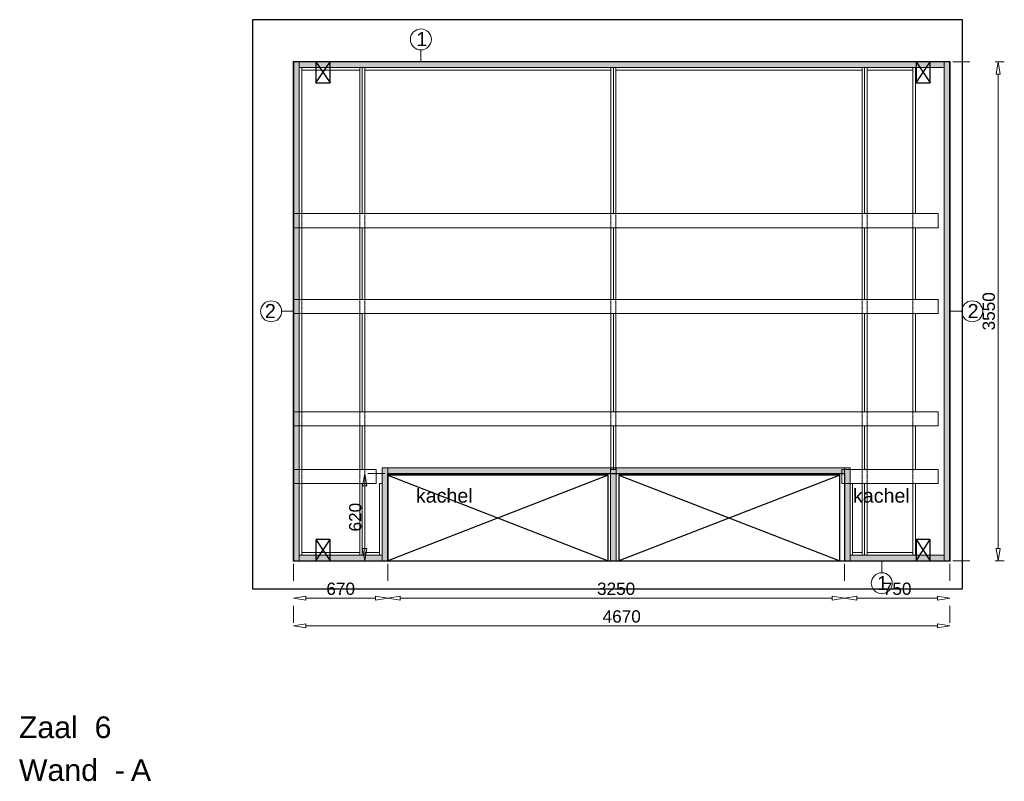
# Model space of a CAD drawing. Header units: millimetres. Extents: x 0 to 331873, y -101826 to 236919.
# Tile 9 of 57: x 151295 to 158302, y -44467 to -39047. Entities that reach past the tile are written whole.
import ezdxf

# ---------------------------------------------------------------- set-up
doc = ezdxf.new("R2010")
doc.units = ezdxf.units.MM
doc.header["$LTSCALE"] = 10
doc.linetypes.add('ACAD_ISO03W100', pattern=[30, 12, -18])
doc.linetypes.add('HIDDEN2', pattern=[0.1875, 0.125, -0.0625])
for name, color, linetype in [('$ symbolen', 8, 'Continuous'), ('40-h', 221, 'Continuous'), ('^ Bwkundig-bestaand', 250, 'Continuous'), ('DIM-DIM', 7, 'Continuous')]:
    doc.layers.add(name, color=color, linetype=linetype)
for name, color, linetype, lineweight in [('25-Staal-B', 150, 'Continuous', 25), ('40x120', 6, 'Continuous', 0), ('^ 0-Hout', 86, 'Continuous', 0), ('^ 0-Staal', 50, 'Continuous', 0), ('^ 0-Staal-txt', 7, 'Continuous', 0), ('s-horizontaal', 122, 'Continuous', 0)]:
    doc.layers.add(name, color=color, linetype=linetype, lineweight=lineweight)
doc.layers.add('omtrekwand', color=3, linetype='Continuous', plot=False)
doc.styles.add('Arial', font='arial.ttf')
doc.styles.get("Standard").update_dxf_attribs({"font": 'arial.ttf'})
doc.dimstyles.new('dim-11', dxfattribs={"dimscale": 35, "dimtxt": 2.5, "dimasz": 2.5, "dimexe": 1.25, "dimexo": 0.625, "dimtad": 1, "dimdec": 0, "dimtxsty": 'Arial', "dimblk": 'CLOSEDBLANK', "dimcen": 3, "dimclrd": 252, "dimclre": 252, "dimclrt": 7, "dimadec": 0, "dimazin": 0, "dimtfac": 1, "dimtdec": 0, "dimtmove": 0, "dimatfit": 3, "dimldrblk": 'CLOSEDBLANK', "dimfxl": 1, "dimlwd": 0, "dimlwe": 0, "dimarcsym": 0})

# ---------------------------------------------------------------- blocks, each defined once
blk = doc.blocks.new('kabeldoorvoer')
at = {"layer": '$ symbolen'}
blk.add_lwpolyline([(-150, 0), (0, 0), (0, 100), (-150, 100)], close=True, dxfattribs=at)
blk.add_lwpolyline([(-150, 100), (0, 0), (0, 100), (-150, 0)], dxfattribs=at)
blk = doc.blocks.new('staal_01')
at = {"layer": '^ 0-Staal'}
blk.add_lwpolyline([(0, 82.2), (0, 0)], dxfattribs=at)
blk.add_circle((0, 156.9), 74.7, dxfattribs=at)
at = {"layer": '^ 0-Staal', "insert": (-33.1, 208.7), "char_height": 100, "attachment_point": 1}
blk.add_mtext_dynamic_manual_height_columns('1', width=136.034, gutter_width=12.5, heights=[0], dxfattribs=at)
blk = doc.blocks.new('staal_01_onder')
at = {"layer": '^ 0-Staal'}
blk.add_lwpolyline([(157857.3, 52616.3), (157857.3, 52698.5)], dxfattribs=at)
blk.add_circle((157857.3, 52541.6), 74.7, dxfattribs=at)
at = {"layer": '^ 0-Staal', "insert": (157824.2, 52593.5), "char_height": 100, "attachment_point": 1}
blk.add_mtext_dynamic_manual_height_columns('1', width=136.034, gutter_width=12.5, heights=[0], dxfattribs=at)
blk = doc.blocks.new('staal_02_links')
at = {"layer": '^ 0-Staal'}
blk.add_lwpolyline([(-82.2, 0), (0, 0)], dxfattribs=at)
blk.add_circle((-156.9, 0), 74.7, dxfattribs=at)
at = {"layer": '^ 0-Staal', "insert": (-123.7, 51.8), "char_height": 100, "attachment_point": 3}
blk.add_mtext_dynamic_manual_height_columns('2', width=136.034, gutter_width=12.5, heights=[0], dxfattribs=at)
blk = doc.blocks.new('staal_02_rechts')
at = {"layer": '^ 0-Staal'}
blk.add_lwpolyline([(82.2, 0), (0, 0)], dxfattribs=at)
blk.add_circle((156.9, 0), 74.7, dxfattribs=at)
at = {"layer": '^ 0-Staal', "insert": (123.7, 51.8), "char_height": 100, "attachment_point": 1}
blk.add_mtext_dynamic_manual_height_columns('2', width=136.034, gutter_width=12.5, heights=[0], dxfattribs=at)
blk = doc.blocks.new('_ClosedBlank')
at = {"color": 0, "linetype": 'ByBlock', "lineweight": -2}
for p, q in [((-1, 0.167), (0, 0)), ((-1, 0.167), (-1, -0.167)), ((0, 0), (-1, -0.167))]:
    blk.add_line(p, q, dxfattribs=at)
blk = doc.blocks.new('*D1078')
at = {"layer": 'Defpoints', "color": 0, "transparency": 16777216}
for p in [(236555.2, -42849.1), (237225.2, -42849.1), (237225.2, -43115.6)]:
    blk.add_point(p, dxfattribs=at)
at = {"layer": 'DIM-DIM', "color": 252, "linetype": 'ACAD_ISO03W100', "lineweight": 0, "transparency": 16777216}
for p, q in [((236555.2, -42871), (236555.2, -43159.4)), ((237225.2, -42871), (237225.2, -43159.4))]:
    blk.add_line(p, q, dxfattribs=at)
at = {"layer": 'DIM-DIM', "color": 252, "lineweight": 0, "transparency": 16777216}
blk.add_line((236642.7, -43115.6), (237137.7, -43115.6), dxfattribs=at)
at = {"layer": 'DIM-DIM', "color": 252, "lineweight": 0, "transparency": 16777216, "xscale": 87.5, "yscale": 87.5, "zscale": 87.5, "rotation": 180}
blk.add_blockref('_ClosedBlank', (236555.2, -43115.6), dxfattribs=at)
at = {"layer": 'DIM-DIM', "color": 252, "lineweight": 0, "transparency": 16777216, "xscale": 87.5, "yscale": 87.5, "zscale": 87.5}
blk.add_blockref('_ClosedBlank', (237225.2, -43115.6), dxfattribs=at)
at = {"layer": 'DIM-DIM', "color": 7, "transparency": 16777216, "insert": (236890.2, -43049.1), "char_height": 87.5, "attachment_point": 5, "style": 'Arial'}
blk.add_mtext('670', dxfattribs=at)
blk = doc.blocks.new('*D1211')
at = {"layer": 'Defpoints', "color": 0, "transparency": 16777216}
for p in [(237225.2, -42849.1), (240475.2, -42849.1), (240475.2, -43115.6)]:
    blk.add_point(p, dxfattribs=at)
at = {"layer": 'DIM-DIM', "color": 252, "linetype": 'ACAD_ISO03W100', "lineweight": 0, "transparency": 16777216}
for p, q in [((237225.2, -42871), (237225.2, -43159.4)), ((240475.2, -42871), (240475.2, -43159.4))]:
    blk.add_line(p, q, dxfattribs=at)
at = {"layer": 'DIM-DIM', "color": 252, "lineweight": 0, "transparency": 16777216}
blk.add_line((237312.7, -43115.6), (240387.7, -43115.6), dxfattribs=at)
at = {"layer": 'DIM-DIM', "color": 252, "lineweight": 0, "transparency": 16777216, "xscale": 87.5, "yscale": 87.5, "zscale": 87.5, "rotation": 180}
blk.add_blockref('_ClosedBlank', (237225.2, -43115.6), dxfattribs=at)
at = {"layer": 'DIM-DIM', "color": 252, "lineweight": 0, "transparency": 16777216, "xscale": 87.5, "yscale": 87.5, "zscale": 87.5}
blk.add_blockref('_ClosedBlank', (240475.2, -43115.6), dxfattribs=at)
at = {"layer": 'DIM-DIM', "color": 7, "transparency": 16777216, "insert": (238850.2, -43049), "char_height": 87.5, "attachment_point": 5, "style": 'Arial'}
blk.add_mtext('3250', dxfattribs=at)
blk = doc.blocks.new('*D1212')
at = {"layer": 'Defpoints', "color": 0, "transparency": 16777216}
for p in [(240475.2, -42849.1), (241225.2, -42849.1), (241225.2, -43115.6)]:
    blk.add_point(p, dxfattribs=at)
at = {"layer": 'DIM-DIM', "color": 252, "linetype": 'ACAD_ISO03W100', "lineweight": 0, "transparency": 16777216}
for p, q in [((240475.2, -42871), (240475.2, -43159.4)), ((241225.2, -42871), (241225.2, -43159.4))]:
    blk.add_line(p, q, dxfattribs=at)
at = {"layer": 'DIM-DIM', "color": 252, "lineweight": 0, "transparency": 16777216}
blk.add_line((240562.7, -43115.6), (241137.7, -43115.6), dxfattribs=at)
at = {"layer": 'DIM-DIM', "color": 252, "lineweight": 0, "transparency": 16777216, "xscale": 87.5, "yscale": 87.5, "zscale": 87.5, "rotation": 180}
blk.add_blockref('_ClosedBlank', (240475.2, -43115.6), dxfattribs=at)
at = {"layer": 'DIM-DIM', "color": 252, "lineweight": 0, "transparency": 16777216, "xscale": 87.5, "yscale": 87.5, "zscale": 87.5}
blk.add_blockref('_ClosedBlank', (241225.2, -43115.6), dxfattribs=at)
at = {"layer": 'DIM-DIM', "color": 7, "transparency": 16777216, "insert": (240850.2, -43049.1), "char_height": 87.5, "attachment_point": 5, "style": 'Arial'}
blk.add_mtext('750', dxfattribs=at)
blk = doc.blocks.new('*D1213')
at = {"layer": 'Defpoints', "color": 0, "transparency": 16777216}
for p in [(236555.2, -42849.1), (241225.2, -42849.1), (241225.2, -43312.4)]:
    blk.add_point(p, dxfattribs=at)
at = {"layer": 'DIM-DIM', "color": 252, "linetype": 'ACAD_ISO03W100', "lineweight": 0, "transparency": 16777216}
for p, q in [((236555.2, -42871), (236555.2, -43356.2)), ((241225.2, -42871), (241225.2, -43356.2))]:
    blk.add_line(p, q, dxfattribs=at)
at = {"layer": 'DIM-DIM', "color": 252, "lineweight": 0, "transparency": 16777216}
blk.add_line((236642.7, -43312.4), (241137.7, -43312.4), dxfattribs=at)
at = {"layer": 'DIM-DIM', "color": 252, "lineweight": 0, "transparency": 16777216, "xscale": 87.5, "yscale": 87.5, "zscale": 87.5, "rotation": 180}
blk.add_blockref('_ClosedBlank', (236555.2, -43312.4), dxfattribs=at)
at = {"layer": 'DIM-DIM', "color": 252, "lineweight": 0, "transparency": 16777216, "xscale": 87.5, "yscale": 87.5, "zscale": 87.5}
blk.add_blockref('_ClosedBlank', (241225.2, -43312.4), dxfattribs=at)
at = {"layer": 'DIM-DIM', "color": 7, "transparency": 16777216, "insert": (238890.2, -43245.9), "char_height": 87.5, "attachment_point": 5, "style": 'Arial'}
blk.add_mtext('4670', dxfattribs=at)
blk = doc.blocks.new('*D1214')
at = {"layer": 'Defpoints', "color": 0, "transparency": 16777216}
for p in [(241225.2, -39299.1), (241569.2, -39299.1), (241225.2, -42849.1)]:
    blk.add_point(p, dxfattribs=at)
at = {"layer": 'DIM-DIM', "color": 252, "linetype": 'ACAD_ISO03W100', "lineweight": 0, "transparency": 16777216}
for p, q in [((241247, -39299.1), (241612.9, -39299.1)), ((241247, -42849.1), (241612.9, -42849.1))]:
    blk.add_line(p, q, dxfattribs=at)
at = {"layer": 'DIM-DIM', "color": 252, "lineweight": 0, "transparency": 16777216}
blk.add_line((241569.2, -42761.6), (241569.2, -39386.6), dxfattribs=at)
at = {"layer": 'DIM-DIM', "color": 252, "lineweight": 0, "transparency": 16777216, "xscale": 87.5, "yscale": 87.5, "zscale": 87.5}
for p, rotation in [((241569.2, -39299.1), 90), ((241569.2, -42849.1), 270)]:
    blk.add_blockref('_ClosedBlank', p, dxfattribs=dict(at, rotation=rotation))
at = {"layer": 'DIM-DIM', "color": 7, "transparency": 16777216, "insert": (241502.6, -41074.1), "char_height": 87.5, "attachment_point": 5, "rotation": 90, "style": 'Arial'}
blk.add_mtext('3550', dxfattribs=at)
blk = doc.blocks.new('*D1215')
at = {"layer": 'Defpoints', "color": 0, "transparency": 16777216}
for p in [(237061.1, -42229.1), (237225.2, -42229.1), (237225.2, -42849.1)]:
    blk.add_point(p, dxfattribs=at)
at = {"layer": 'DIM-DIM', "color": 252, "linetype": 'ACAD_ISO03W100', "lineweight": 0, "transparency": 16777216}
for p, q in [((237203.3, -42229.1), (237017.3, -42229.1)), ((237203.3, -42849.1), (237017.3, -42849.1))]:
    blk.add_line(p, q, dxfattribs=at)
at = {"layer": 'DIM-DIM', "color": 252, "lineweight": 0, "transparency": 16777216}
blk.add_line((237061.1, -42761.6), (237061.1, -42316.6), dxfattribs=at)
at = {"layer": 'DIM-DIM', "color": 252, "lineweight": 0, "transparency": 16777216, "xscale": 87.5, "yscale": 87.5, "zscale": 87.5}
for p, rotation in [((237061.1, -42229.1), 90), ((237061.1, -42849.1), 270)]:
    blk.add_blockref('_ClosedBlank', p, dxfattribs=dict(at, rotation=rotation))
at = {"layer": 'DIM-DIM', "color": 7, "transparency": 16777216, "insert": (236994.5, -42539.1), "char_height": 87.5, "attachment_point": 5, "rotation": 90, "style": 'Arial'}
blk.add_mtext('620', dxfattribs=at)
blk = doc.blocks.new('6a')
at = {"layer": '25-Staal-B'}
blk.add_lwpolyline([(236555.2, -42849.1), (237225.2, -42849.1), (237225.2, -42229.1), (240475.2, -42229.1), (240475.2, -42849.1), (241225.2, -42849.1), (241225.2, -39299.1), (236555.2, -39299.1)], close=True, dxfattribs=at)
at = {"layer": '^ 0-Staal-txt', "lineweight": 0, "style": 'Arial'}
for s, height, p in [('Zaal  6', 154.21, (234600.2, -44111.1)), ('Wand  - ', 154.21, (234600.2, -44415.9)), ('A', 154.2, (235397.3, -44415.9))]:
    blk.add_text(s, height=height, dxfattribs=at).set_placement(p)
at = {"layer": 'DIM-DIM'}
for base, p1, p2, picture, middle in [((241569.2, -39299.1), (241225.2, -42849.1), (241225.2, -39299.1), '*D1214', (241502.6, -41074.1)), ((237061.1, -42229.1), (237225.2, -42849.1), (237225.2, -42229.1), '*D1215', (236994.5, -42539.1))]:
    dim = blk.add_linear_dim(base=base, p1=p1, p2=p2, angle=90, dimstyle='dim-11', dxfattribs=at)
    dim.commit()
    dim.dimension.update_dxf_attribs({"geometry": picture, "text_midpoint": middle})
for base, p1, p2, picture, middle in [((237225.2, -43115.6), (236555.2, -42849.1), (237225.2, -42849.1), '*D1078', (236890.2, -43049.1)), ((241225.2, -43312.4), (236555.2, -42849.1), (241225.2, -42849.1), '*D1213', (238890.2, -43245.9)), ((240475.2, -43115.6), (237225.2, -42849.1), (240475.2, -42849.1), '*D1211', (238850.2, -43049)), ((241225.2, -43115.6), (240475.2, -42849.1), (241225.2, -42849.1), '*D1212', (240850.2, -43049.1))]:
    dim = blk.add_linear_dim(base=base, p1=p1, p2=p2, dimstyle='dim-11', dxfattribs=at)
    dim.commit()
    dim.dimension.update_dxf_attribs({"geometry": picture, "text_midpoint": middle})

msp = doc.modelspace()

# ---------------------------------------------------------------- hatches: boundary and pattern name
at = {"layer": '40-h'}
h = msp.add_hatch(dxfattribs=at)
h.set_pattern_fill('DOTS', color=256)
h.paths.add_polyline_path([(153244.17, -42897.49), (153284.17, -42897.49), (153284.17, -39347.49), (153244.17, -39347.49)])
h.paths.add_polyline_path([(157874.17, -39387.49), (157874.17, -39347.49), (153284.17, -39347.49), (153284.17, -39387.49)])
h.paths.add_polyline_path([(157914.17, -42897.49), (157874.17, -42897.49), (157874.17, -39347.49), (157914.17, -39347.49)])
h.paths.add_polyline_path([(157204.17, -42857.49), (157874.17, -42857.49), (157874.17, -42897.49), (157204.17, -42897.49)])
h.paths.add_polyline_path([(153874.17, -42897.49), (153874.17, -42857.49), (153284.17, -42857.49), (153284.17, -42897.49)])
h.paths.add_polyline_path([(153914.17, -42897.49), (153874.17, -42897.49), (153874.17, -42237.49), (153914.17, -42237.49)])
h.paths.add_polyline_path([(155540.37, -42897.49), (155500.37, -42897.49), (155500.37, -42237.49), (155540.37, -42237.49)])
h.paths.add_polyline_path([(157164.17, -42897.49), (157204.17, -42897.49), (157204.17, -42237.49), (157164.17, -42237.49)])
h.paths.add_polyline_path([(155540.37, -42237.49), (157164.17, -42237.49), (157164.17, -42277.49), (155540.37, -42277.49)])
h.paths.add_polyline_path([(153914.17, -42237.49), (155500.37, -42237.49), (155500.37, -42277.49), (153914.17, -42277.49)])

# ---------------------------------------------------------------- linework, layer by layer
at = {"layer": '$ symbolen'}
for points in [[(153914.17, -42897.49), (155482.37, -42897.49), (155482.37, -42287.49), (153914.17, -42287.49)], [(155558.37, -42897.49), (157132.04, -42897.49), (157132.04, -42287.49), (155558.37, -42287.49)]]:
    msp.add_lwpolyline(points, close=True, dxfattribs=at)
for points in [[(153914.17, -42287.49), (155482.37, -42897.49), (155482.37, -42287.49), (153914.17, -42897.49)], [(155558.37, -42287.49), (157132.04, -42897.49), (157132.04, -42287.49), (155558.37, -42897.49)]]:
    msp.add_lwpolyline(points, dxfattribs=at)
at = {"layer": '40x120'}
for points in [[(153244.17, -42897.49), (153284.17, -42897.49), (153284.17, -39347.49), (153244.17, -39347.49)], [(153244.17, -42897.49), (153284.17, -42897.49), (153284.17, -39347.49), (153244.17, -39347.49)], [(157874.17, -39387.49), (157874.17, -39347.49), (153284.17, -39347.49), (153284.17, -39387.49)], [(157914.17, -42897.49), (157874.17, -42897.49), (157874.17, -39347.49), (157914.17, -39347.49)], [(157914.17, -42897.49), (157874.17, -42897.49), (157874.17, -39347.49), (157914.17, -39347.49)], [(153914.17, -42897.49), (153874.17, -42897.49), (153874.17, -42237.49), (153914.17, -42237.49)], [(153914.17, -42897.49), (153874.17, -42897.49), (153874.17, -42237.49), (153914.17, -42237.49)], [(153914.17, -42237.49), (155500.37, -42237.49), (155500.37, -42277.49), (153914.17, -42277.49)], [(155500.37, -42897.49), (155540.37, -42897.49), (155540.37, -42237.49), (155500.37, -42237.49)], [(155500.37, -42897.49), (155540.37, -42897.49), (155540.37, -42237.49), (155500.37, -42237.49)], [(155540.37, -42897.49), (155500.37, -42897.49), (155500.37, -42237.49), (155540.37, -42237.49)], [(155540.37, -42897.49), (155500.37, -42897.49), (155500.37, -42237.49), (155540.37, -42237.49)], [(155540.37, -42237.49), (157164.17, -42237.49), (157164.17, -42277.49), (155540.37, -42277.49)], [(157164.17, -42897.49), (157204.17, -42897.49), (157204.17, -42237.49), (157164.17, -42237.49)], [(157164.17, -42897.49), (157204.17, -42897.49), (157204.17, -42237.49), (157164.17, -42237.49)], [(153874.17, -42897.49), (153874.17, -42857.49), (153284.17, -42857.49), (153284.17, -42897.49)], [(157204.17, -42857.49), (157874.17, -42857.49), (157874.17, -42897.49), (157204.17, -42897.49)]]:
    msp.add_lwpolyline(points, close=True, dxfattribs=at)
at = {"layer": '^ 0-Hout'}
for points in [[(153284.17, -40427.49), (153302.17, -40427.49), (153302.17, -39387.49), (153284.17, -39387.49)], [(153714.37, -39387.49), (153302.17, -39387.49), (153302.17, -39405.49), (153714.37, -39405.49)], [(153732.37, -40427.49), (153714.37, -40427.49), (153714.37, -39387.49), (153732.37, -39387.49)], [(153732.37, -40427.49), (153750.37, -40427.49), (153750.37, -39387.49), (153732.37, -39387.49)], [(155502.37, -39405.49), (155502.37, -39387.49), (153750.37, -39387.49), (153750.37, -39405.49)], [(155520.37, -40427.49), (155502.37, -40427.49), (155502.37, -39387.49), (155520.37, -39387.49)], [(155520.37, -40427.49), (155538.37, -40427.49), (155538.37, -39387.49), (155520.37, -39387.49)], [(155538.37, -39387.49), (157290.04, -39387.49), (157290.04, -39405.49), (155538.37, -39405.49)], [(157308.04, -40427.49), (157290.04, -40427.49), (157290.04, -39387.49), (157308.04, -39387.49)], [(157308.04, -40427.49), (157326.04, -40427.49), (157326.04, -39387.49), (157308.04, -39387.49)], [(157326.04, -39405.49), (157652.04, -39405.49), (157652.04, -39387.49), (157326.04, -39387.49)], [(157670.04, -40427.49), (157652.04, -40427.49), (157652.04, -39387.49), (157670.04, -39387.49)], [(153284.17, -41037.49), (153302.17, -41037.49), (153302.17, -40527.49), (153284.17, -40527.49)], [(153732.37, -41037.49), (153714.37, -41037.49), (153714.37, -40527.49), (153732.37, -40527.49)], [(153732.37, -41037.49), (153750.37, -41037.49), (153750.37, -40527.49), (153732.37, -40527.49)], [(155520.37, -41037.49), (155502.37, -41037.49), (155502.37, -40527.49), (155520.37, -40527.49)], [(155520.37, -41037.49), (155538.37, -41037.49), (155538.37, -40527.49), (155520.37, -40527.49)], [(157308.04, -41037.49), (157290.04, -41037.49), (157290.04, -40527.49), (157308.04, -40527.49)], [(157308.04, -41037.49), (157326.04, -41037.49), (157326.04, -40527.49), (157308.04, -40527.49)], [(157670.04, -41037.49), (157652.04, -41037.49), (157652.04, -40527.49), (157670.04, -40527.49)], [(153284.17, -41837.49), (153302.17, -41837.49), (153302.17, -41137.49), (153284.17, -41137.49)], [(153732.37, -41837.49), (153714.37, -41837.49), (153714.37, -41137.49), (153732.37, -41137.49)], [(153732.37, -41837.49), (153750.37, -41837.49), (153750.37, -41137.49), (153732.37, -41137.49)], [(155520.37, -41837.49), (155502.37, -41837.49), (155502.37, -41137.49), (155520.37, -41137.49)], [(155520.37, -41837.49), (155538.37, -41837.49), (155538.37, -41137.49), (155520.37, -41137.49)], [(157308.04, -41837.49), (157290.04, -41837.49), (157290.04, -41137.49), (157308.04, -41137.49)], [(157308.04, -41837.49), (157326.04, -41837.49), (157326.04, -41137.49), (157308.04, -41137.49)], [(157670.04, -41837.49), (157652.04, -41837.49), (157652.04, -41137.49), (157670.04, -41137.49)], [(153284.17, -42247.49), (153302.17, -42247.49), (153302.17, -41937.49), (153284.17, -41937.49)], [(153732.37, -42247.49), (153714.37, -42247.49), (153714.37, -41937.49), (153732.37, -41937.49)], [(153732.37, -42247.49), (153750.37, -42247.49), (153750.37, -41937.49), (153732.37, -41937.49)], [(155520.37, -42247.49), (155502.37, -42247.49), (155502.37, -41937.49), (155520.37, -41937.49)], [(155520.37, -42247.49), (155538.37, -42247.49), (155538.37, -41937.49), (155520.37, -41937.49)], [(157308.04, -42247.49), (157290.04, -42247.49), (157290.04, -41937.49), (157308.04, -41937.49)], [(157308.04, -42247.49), (157326.04, -42247.49), (157326.04, -41937.49), (157308.04, -41937.49)], [(157670.04, -42247.49), (157652.04, -42247.49), (157652.04, -41937.49), (157670.04, -41937.49)], [(153284.17, -42347.49), (153302.17, -42347.49), (153302.17, -42857.49), (153284.17, -42857.49)], [(153732.37, -42347.49), (153714.37, -42347.49), (153714.37, -42857.49), (153732.37, -42857.49)], [(153732.37, -42347.49), (153750.37, -42347.49), (153750.37, -42857.49), (153732.37, -42857.49)], [(153874.17, -42347.49), (153856.17, -42347.49), (153856.17, -42857.49), (153874.17, -42857.49)], [(157204.17, -42347.49), (157222.17, -42347.49), (157222.17, -42857.49), (157204.17, -42857.49)], [(157308.04, -42347.49), (157290.04, -42347.49), (157290.04, -42857.49), (157308.04, -42857.49)], [(157308.04, -42347.49), (157326.04, -42347.49), (157326.04, -42857.49), (157308.04, -42857.49)], [(157670.04, -42347.49), (157652.04, -42347.49), (157652.04, -42857.49), (157670.04, -42857.49)], [(153714.37, -42839.49), (153302.17, -42839.49), (153302.17, -42857.49), (153714.37, -42857.49)], [(153750.37, -42839.49), (153856.17, -42839.49), (153856.17, -42857.49), (153750.37, -42857.49)], [(157222.17, -42839.49), (157290.04, -42839.49), (157290.04, -42857.49), (157222.17, -42857.49)], [(157326.04, -42839.49), (157652.04, -42839.49), (157652.04, -42857.49), (157326.04, -42857.49)]]:
    msp.add_lwpolyline(points, close=True, dxfattribs=at)
at = {"layer": '^ 0-Hout', "linetype": 'HIDDEN2'}
for points in [[(153302.17, -40427.49), (153302.17, -40527.49)], [(153714.37, -40427.49), (153714.37, -40527.49)], [(153750.37, -40427.49), (153750.37, -40527.49)], [(155502.37, -40427.49), (155502.37, -40527.49)], [(155538.37, -40427.49), (155538.37, -40527.49)], [(157290.04, -40427.49), (157290.04, -40527.49)], [(157326.04, -40427.49), (157326.04, -40527.49)], [(157652.04, -40427.49), (157652.04, -40527.49)], [(153302.17, -41037.49), (153302.17, -41137.49)], [(153714.37, -41037.49), (153714.37, -41137.49)], [(153750.37, -41037.49), (153750.37, -41137.49)], [(155502.37, -41037.49), (155502.37, -41137.49)], [(155538.37, -41037.49), (155538.37, -41137.49)], [(157290.04, -41037.49), (157290.04, -41137.49)], [(157326.04, -41037.49), (157326.04, -41137.49)], [(157652.04, -41037.49), (157652.04, -41137.49)], [(153302.17, -41837.49), (153302.17, -41937.49)], [(153302.17, -41837.49), (153302.17, -41937.49)], [(153714.37, -41837.49), (153714.37, -41937.49)], [(153750.37, -41837.49), (153750.37, -41937.49)], [(155502.37, -41837.49), (155502.37, -41937.49)], [(155538.37, -41837.49), (155538.37, -41937.49)], [(157290.04, -41837.49), (157290.04, -41937.49)], [(157326.04, -41837.49), (157326.04, -41937.49)], [(157652.04, -41837.49), (157652.04, -41937.49)], [(153302.17, -42247.49), (153302.17, -42347.49)], [(153714.37, -42247.49), (153714.37, -42347.49)], [(153750.37, -42247.49), (153750.37, -42347.49)], [(157290.04, -42247.49), (157290.04, -42347.49)], [(157326.04, -42247.49), (157326.04, -42347.49)], [(157652.04, -42247.49), (157652.04, -42347.49)]]:
    msp.add_lwpolyline(points, dxfattribs=at)
at = {"layer": '^ 0-Staal'}
for points in [[(153241.17, -42900.49), (153244.17, -42900.49), (153244.17, -39344.49), (153241.17, -39344.49)], [(153244.17, -39344.49), (157914.17, -39344.49), (157914.17, -39347.49), (153244.17, -39347.49)], [(157917.17, -42900.49), (157914.17, -42900.49), (157914.17, -39344.49), (157917.17, -39344.49)], [(153914.17, -42897.49), (153244.17, -42897.49), (153244.17, -42900.49), (153914.17, -42900.49)], [(155540.37, -42897.49), (155500.37, -42897.49), (155500.37, -42900.49), (155540.37, -42900.49)], [(157914.17, -42897.49), (157164.17, -42897.49), (157164.17, -42900.49), (157914.17, -42900.49)]]:
    msp.add_lwpolyline(points, close=True, dxfattribs=at)
at = {"layer": '^ Bwkundig-bestaand', "color": 253}
msp.add_lwpolyline([(152951.17, -43097.49), (158004.18, -43097.49), (158004.18, -39047.49), (152951.17, -39047.49)], close=True, dxfattribs=at)
at = {"layer": 'omtrekwand'}
msp.add_lwpolyline([(153244.17, -42897.49), (157914.17, -42897.49), (157914.17, -39347.49), (153244.17, -39347.49)], close=True, dxfattribs=at)
at = {"layer": 's-horizontaal'}
for points in [[(153240.84, -40427.49), (157830.84, -40427.49), (157830.84, -40527.49), (153240.84, -40527.49)], [(153240.84, -41037.49), (157830.84, -41037.49), (157830.84, -41137.49), (153240.84, -41137.49)], [(153240.84, -41837.49), (157830.84, -41837.49), (157830.84, -41937.49), (153240.84, -41937.49)], [(153240.84, -42247.49), (153830.84, -42247.49), (153830.84, -42347.49), (153240.84, -42347.49)], [(157146.7, -42247.49), (157830.84, -42247.49), (157830.84, -42347.49), (157146.7, -42347.49)]]:
    msp.add_lwpolyline(points, close=True, dxfattribs=at)

# ---------------------------------------------------------------- block references
at = {"layer": '$ symbolen'}
for p, rotation in [((153503.17, -39347.49), 90), ((157774.17, -39347.49), 90.00000000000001), ((153503.17, -42747.49), 90.00000000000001), ((157774.17, -42747.49), 90.00000000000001)]:
    msp.add_blockref('kabeldoorvoer', p, dxfattribs=dict(at, rotation=rotation))
at = {"layer": '^ 0-Staal'}
for name, p in [('staal_01', (154149.94, -39344.49)), ('staal_02_links', (153241.17, -41122.49)), ('staal_02_rechts', (157917.17, -41122.49)), ('staal_01_onder', (-427.26, -95599.01))]:
    msp.add_blockref(name, p, dxfattribs=at)
at = {"layer": 'DIM-DIM'}
msp.add_blockref('6a', (-83311, -48.4), dxfattribs=at)

# ---------------------------------------------------------------- texts
at = {"layer": '$ symbolen', "char_height": 100, "attachment_point": 1}
for insert in [(154114.48, -42384.2), (157225.15, -42384.2)]:
    msp.add_mtext_dynamic_manual_height_columns('kachel', width=924.793, gutter_width=12.5, heights=[0], dxfattribs=dict(at, insert=insert))

doc.saveas('drawing.dxf')
